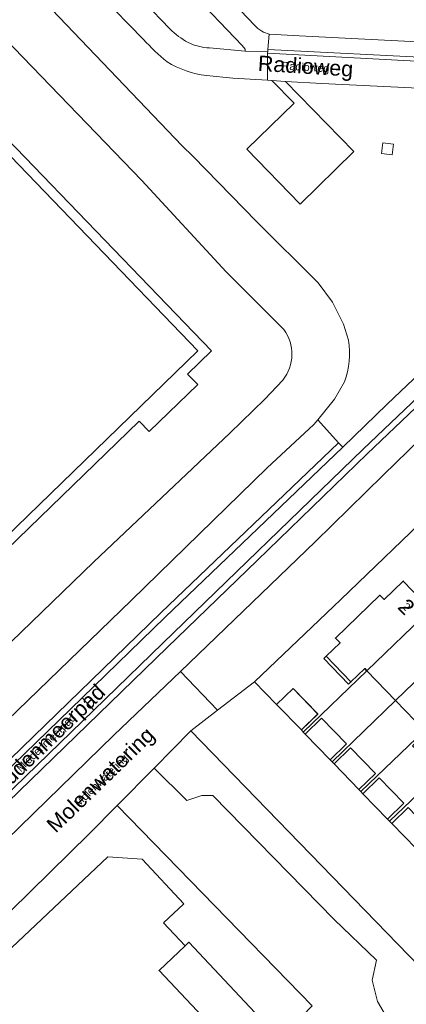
# Model space of a CAD drawing. Header units: metres. Extents: x 124322 to 125871, y 483990 to 485142.
# Tile 47 of 61: x 125126 to 125176, y 484317 to 484445. Entities that reach past the tile are written whole.
import ezdxf
from ezdxf.enums import TextEntityAlignment as Align

# ---------------------------------------------------------------- set-up
doc = ezdxf.new("R2010")
doc.units = ezdxf.units.M
for name, color, linetype, lineweight in [('B-RO-KW-KUNSTWERK_STEIGER-GV', 170, 'Continuous', 18), ('B-RO-OG-BEBOUWING-GV', 7, 'Continuous', 35), ('B-RO-OG-BEBOUWING-T18', 7, 'Continuous', 18), ('B-RO-OG-BEBOUWING-T18 @ 0.5', 7, 'Continuous', 18), ('B-RO-OG-BEBOUWING-T18 @ 1', 7, 'Continuous', 18), ('B-RO-OG-BEBOUWING_LUIFEL-GV', 7, 'Continuous', 18), ('B-RO-OG-BEBOUWING_OVERBOUWING-GV', 7, 'Continuous', 18), ('B-RO-OG-TERREIN_CULTUURSCHEIDING-GV', 7, 'Continuous', 0), ('B-RO-OG-TERREIN_ERF-GV', 7, 'Continuous', 0), ('B-RO-OG-TOPOGRAFIE-T18', 7, 'Continuous', 18), ('B-RO-OG-TOPOGRAFIE-T18 @ 0.5', 7, 'Continuous', 18), ('B-RO-OG-TOPOGRAFIE-T18 @ 1', 7, 'Continuous', 18), ('B-RO-OG-WATER-GV', 151, 'Continuous', 13), ('B-RO-VH-VERHARDING_GESLOTEN-GV', 252, 'Continuous', 18), ('B-RO-VH-VERHARDING_OPEN-GV', 7, 'Continuous', 9)]:
    doc.layers.add(name, color=color, linetype=linetype, lineweight=lineweight)
doc.styles.add('IBstijl', font='arial.ttf', dxfattribs={"height": 2})

# ---------------------------------------------------------------- blocks, each defined once
blk = doc.blocks.new('*U148')
at = {"layer": 'B-RO-OG-TOPOGRAFIE-T18 @ 0.5', "style": 'IBstijl'}
blk.add_text('Molenwatering', height=1, rotation=44.1, dxfattribs=at).set_placement((125136.662, 484345.714), align=Align.MIDDLE)
at = {"layer": 'B-RO-OG-TOPOGRAFIE-T18 @ 1', "style": 'IBstijl'}
blk.add_text('Molenwatering', height=2, rotation=44.1, dxfattribs=at).set_placement((125136.662, 484345.714), align=Align.MIDDLE)
blk = doc.blocks.new('*U161')
at = {"layer": 'B-RO-OG-TOPOGRAFIE-T18 @ 0.5', "style": 'IBstijl'}
blk.add_text('Middenmeerpad', height=1, rotation=43.9, dxfattribs=at).set_placement((125129.493, 484350.618), align=Align.MIDDLE)
at = {"layer": 'B-RO-OG-TOPOGRAFIE-T18 @ 1', "style": 'IBstijl'}
blk.add_text('Middenmeerpad', height=2, rotation=43.9, dxfattribs=at).set_placement((125129.493, 484350.618), align=Align.MIDDLE)
blk = doc.blocks.new('*U169')
at = {"layer": 'B-RO-OG-TOPOGRAFIE-T18 @ 0.5', "style": 'IBstijl'}
blk.add_text('Radioweg', height=1, rotation=-3.6, dxfattribs=at).set_placement((125163.202, 484438.554), align=Align.MIDDLE)
at = {"layer": 'B-RO-OG-TOPOGRAFIE-T18 @ 1', "style": 'IBstijl'}
blk.add_text('Radioweg', height=2, rotation=-3.6, dxfattribs=at).set_placement((125163.202, 484438.554), align=Align.MIDDLE)
blk = doc.blocks.new('*U410')
at = {"layer": 'B-RO-OG-BEBOUWING-T18 @ 0.5', "style": 'IBstijl'}
blk.add_text('2', height=1, rotation=-46, dxfattribs=at).set_placement((125176.36, 484368.421), align=Align.MIDDLE)
at = {"layer": 'B-RO-OG-BEBOUWING-T18 @ 1', "style": 'IBstijl'}
blk.add_text('2', height=2, rotation=-46, dxfattribs=at).set_placement((125176.36, 484368.421), align=Align.MIDDLE)

msp = doc.modelspace()

# ---------------------------------------------------------------- linework, layer by layer
at = {"layer": 'B-RO-KW-KUNSTWERK_STEIGER-GV'}
for points in [[(125164.816, 484354.424), (125161.581, 484357.769), (125159.447, 484355.689), (125162.666, 484352.387)], [(125166.415, 484348.488), (125168.549, 484350.568), (125165.304, 484353.898), (125163.17, 484351.818)], [(125169.075, 484350.036), (125166.933, 484347.964), (125170.16, 484344.627), (125172.302, 484346.699)], [(125173.882, 484340.745), (125176.022, 484342.818), (125172.804, 484346.14), (125170.664, 484344.067)], [(125176.584, 484342.273), (125174.439, 484340.204), (125177.645, 484336.88), (125179.79, 484338.949)]]:
    msp.add_lwpolyline(points, close=True, dxfattribs=at)
at = {"layer": 'B-RO-OG-BEBOUWING-GV'}
for points in [[(125179.493, 484368.057), (125175.928, 484371.745), (125173.435, 484369.354), (125172.893, 484369.907), (125167.091, 484364.331), (125167.698, 484363.702), (125165.887, 484361.955), (125169.111, 484358.615), (125170.921, 484360.361), (125171.207, 484360.065)], [(125183.228, 484364.19), (125183.836, 484363.56), (125185.492, 484365.158), (125185.403, 484365.251), (125185.018, 484366.951), (125184.928, 484367.045), (125182.621, 484364.82), (125179.493, 484368.057), (125171.207, 484360.065), (125174.94, 484356.196)], [(125186.985, 484360.296), (125183.836, 484363.56), (125183.228, 484364.19), (125174.94, 484356.196), (125178.697, 484352.303)], [(125147.536, 484324.275), (125144.137, 484321.073), (125154.729, 484309.826), (125158.601, 484313.473), (125148.009, 484324.72)]]:
    msp.add_lwpolyline(points, close=True, dxfattribs=at)
at = {"layer": 'B-RO-OG-BEBOUWING_LUIFEL-GV'}
msp.add_lwpolyline([(125165.887, 484361.955), (125165.578, 484361.656), (125168.802, 484358.316), (125169.111, 484358.615)], close=True, dxfattribs=at)
at = {"layer": 'B-RO-OG-BEBOUWING_OVERBOUWING-GV'}
msp.add_lwpolyline([(125173.284, 484428.797), (125173.112, 484427.424), (125174.496, 484427.253), (125174.667, 484428.626)], close=True, dxfattribs=at)
at = {"layer": 'B-RO-OG-TERREIN_CULTUURSCHEIDING-GV'}
for points in [[(125142.091, 484442.276), (125136.427, 484448.12), (125110.049, 484475.436), (125108.67, 484474.139), (125107.759, 484473.281), (125108.01, 484473.024), (125113.247, 484464.466), (125113.182, 484463.927), (125147.14, 484428.43), (125148.55, 484427.04), (125156.8, 484418.56), (125164.87, 484410.57), (125166.72, 484408.06), (125168.17, 484405.19), (125168.79, 484403.12)], [(125132.504, 484469.414), (125137.974, 484463.645), (125149.44, 484451.615), (125156.577, 484444.115)], [(125158.471, 484442.97), (125162.36, 484442.741), (125183.797, 484441.633), (125199.733, 484440.828)], [(125180.614, 484435.779), (125165.318, 484436.538), (125160.613, 484436.81), (125169.514, 484427.665), (125162.507, 484420.822), (125155.564, 484427.982), (125161.724, 484433.963), (125158.814, 484436.914), (125158.27, 484436.946), (125153.742, 484437.208), (125150.307, 484437.566)], [(125168.29, 484397.67), (125166.96, 484395.44), (125164.79, 484392.76), (125167.521, 484389.762), (125168.06, 484389.17), (125173.82, 484394.79), (125193.64, 484413.58), (125200.337, 484420.564), (125202.373, 484422.567), (125199.675, 484425.192), (125194.238, 484420.116), (125192.098, 484422.408), (125198.101, 484428.013), (125200.943, 484425.405), (125201.442, 484425.95), (125203.702, 484423.876), (125204.499, 484424.66)], [(124923.524, 484148.809), (124929.064, 484154.283), (124943.957, 484168.145), (124958.249, 484182.567), (124972.446, 484195.964), (124983.061, 484206.45), (124991.719, 484214.957), (125035.095, 484256.924), (125081.395, 484301.244), (125145.187, 484363.095), (125156.888, 484374.424), (125171.254, 484388.333), (125178.454, 484395.193), (125204.693, 484420.512), (125210.582, 484426.116)], [(125210.582, 484426.116), (125209.982, 484426.613), (125209.962, 484426.63), (125204.14, 484421.09), (125177.9, 484395.77), (125170.7, 484388.91), (125144.63, 484363.67), (125135.64, 484354.954), (125080.84, 484301.82), (125059.907, 484281.783), (125034.54, 484257.5), (124991.16, 484215.53), (124984.722, 484209.203), (124982.5, 484207.02), (124971.89, 484196.54), (124957.69, 484183.14), (124943.4, 484168.72), (124928.51, 484154.86), (124924.35, 484150.751)], [(125108.141, 484332.498), (125144.353, 484367.614), (125167.521, 484389.762), (125164.79, 484392.76), (125164.28, 484392.13), (125158.23, 484386.49), (125140.52, 484369.28), (125102.76, 484332.76)], [(125175.898, 484311.369), (125172.588, 484317.021), (125171.898, 484319.779), (125172.45, 484322.398), (125166.933, 484327.706), (125151.14, 484343.836), (125149.692, 484343.836), (125147.745, 484343.201), (125143.483, 484347.405), (125138.66, 484342.514), (125164.077, 484316.447)]]:
    msp.add_lwpolyline(points, dxfattribs=at)
for points in [[(125156.577, 484444.115, 0.0821595), (125157.509, 484443.354)], [(125157.509, 484443.354, 0.0709927), (125158.471, 484442.97)], [(125145.164, 484439.337, -0.0357721), (125142.091, 484442.276)], [(125150.307, 484437.566, -0.1038432), (125145.164, 484439.337)], [(125168.79, 484403.12, -0.1239625), (125168.29, 484397.67)]]:
    msp.add_lwpolyline(points, format="xyb", dxfattribs=at)
for points in [[(125058.466, 484283.288), (125075.88, 484300.1), (125134.092, 484356.55), (125144.91, 484367.04), (125168.06, 484389.17), (125167.521, 484389.762), (125144.353, 484367.614), (125108.141, 484332.498), (125091.732, 484316.586), (125075.324, 484300.675), (125028.435, 484255.406), (124979.987, 484208.768), (124968.644, 484198.016), (124945.445, 484175.196), (124925.038, 484155.939), (124925.581, 484155.351), (124946, 484174.62), (124969.2, 484197.44), (124980.54, 484208.19), (124983.2, 484210.751), (125028.99, 484254.83)], [(125178.042, 484321.553), (125148.275, 484352.263), (125143.483, 484347.405), (125147.745, 484343.201), (125149.692, 484343.836), (125151.14, 484343.836), (125166.933, 484327.706), (125172.45, 484322.398), (125171.898, 484319.779), (125172.588, 484317.021), (125175.898, 484311.369), (125189.07, 484296.755), (125204.492, 484282.825), (125207.339, 484281.588), (125210.185, 484281.093), (125213.527, 484280.969), (125214.201, 484281.206), (125230.083, 484265.314), (125231.581, 484266.787)]]:
    msp.add_lwpolyline(points, close=True, dxfattribs=at)
at = {"layer": 'B-RO-OG-TERREIN_ERF-GV'}
for points in [[(125180.272, 484381.309), (125167.79, 484369.36), (125156.56, 484358.651), (125159.447, 484355.689), (125161.581, 484357.769), (125164.8, 484354.467), (125162.666, 484352.387), (125162.918, 484352.102), (125171.207, 484360.065), (125170.921, 484360.361), (125169.111, 484358.615), (125165.887, 484361.955), (125167.698, 484363.702), (125167.091, 484364.331), (125172.893, 484369.907), (125173.435, 484369.354), (125175.928, 484371.745), (125179.493, 484368.057)], [(125124.97, 484280.59), (125142.65, 484297.88), (125149.87, 484303.02), (125154.93, 484307.37), (125159.899, 484312.205), (125158.601, 484313.473), (125154.729, 484309.826), (125144.137, 484321.073), (125147.536, 484324.275), (125144.724, 484327.253), (125147.355, 484329.738), (125141.915, 484335.541), (125137.45, 484335.857), (125121.018, 484320.34)]]:
    msp.add_lwpolyline(points, dxfattribs=at)
for points in [[(125174.94, 484356.196), (125171.207, 484360.065), (125162.918, 484352.102), (125163.17, 484351.818), (125165.304, 484353.898), (125168.549, 484350.568), (125166.415, 484348.488), (125166.674, 484348.226)], [(125178.697, 484352.303), (125174.94, 484356.196), (125166.674, 484348.226), (125166.933, 484347.964), (125169.075, 484350.036), (125172.302, 484346.699), (125170.16, 484344.627), (125170.412, 484344.347)], [(125182.454, 484348.408), (125182.174, 484348.698), (125180.367, 484346.954), (125177.147, 484350.282), (125178.959, 484352.031), (125178.697, 484352.303), (125170.412, 484344.347), (125170.664, 484344.067), (125172.804, 484346.14), (125176.022, 484342.818), (125173.882, 484340.745), (125174.159, 484340.476)], [(125186.21, 484344.514), (125182.454, 484348.408), (125174.159, 484340.476), (125174.439, 484340.204), (125176.584, 484342.273), (125179.79, 484338.949), (125177.645, 484336.88), (125177.909, 484336.602)], [(125122.082, 484319.213), (125121.018, 484320.34), (125137.45, 484335.857), (125141.915, 484335.541), (125147.355, 484329.738), (125144.724, 484327.253), (125147.536, 484324.275), (125148.009, 484324.72), (125158.601, 484313.473), (125159.899, 484312.205), (125160.86, 484313.14), (125162.774, 484315.107), (125164.077, 484316.447), (125138.66, 484342.514), (125135.044, 484338.848), (125122.23, 484326.29), (125106.56, 484311.82), (125092.674, 484298.036), (125095.876, 484294.466)]]:
    msp.add_lwpolyline(points, close=True, dxfattribs=at)
at = {"layer": 'B-RO-OG-WATER-GV'}
for points in [[(125113.182, 484463.927), (125113.247, 484464.466), (125108.01, 484473.024), (125107.759, 484473.281), (125106.89, 484474.172), (125098.376, 484479.609), (125098.558, 484479.781), (125097.698, 484480.002), (125083.807, 484494.366), (125082.953, 484495.249), (125075.453, 484503.004), (125070.394, 484497.981), (125141.87, 484423.89), (125152.89, 484412.01), (125160.37, 484404.51)], [(125168.79, 484403.12), (125168.17, 484405.19), (125166.72, 484408.06), (125164.87, 484410.57), (125156.8, 484418.56), (125148.55, 484427.04), (125147.14, 484428.43), (125113.182, 484463.927)], [(125194.32, 484405.97), (125173.34, 484385.52), (125164.48, 484376.86), (125146.9, 484359.997), (125151.758, 484354.949), (125156.56, 484358.651), (125167.79, 484369.36), (125180.272, 484381.309)], [(125160.25, 484397.92), (125157.92, 484395.43), (125153.36, 484391.02), (125135.62, 484374.25), (125096.49, 484336.42), (125068.347, 484309.299), (125072.526, 484303.846), (125076.4, 484307.53), (125102.76, 484332.76), (125140.52, 484369.28), (125158.23, 484386.49), (125164.28, 484392.13), (125164.79, 484392.76), (125166.96, 484395.44), (125168.29, 484397.67)], [(125176.584, 484342.273), (125174.439, 484340.204), (125174.159, 484340.476), (125173.882, 484340.745), (125176.022, 484342.818), (125172.804, 484346.14), (125170.664, 484344.067), (125170.412, 484344.347), (125170.16, 484344.627), (125172.302, 484346.699), (125169.075, 484350.036), (125166.933, 484347.964), (125166.674, 484348.226), (125166.415, 484348.488), (125168.549, 484350.568), (125165.304, 484353.898), (125163.17, 484351.818), (125162.918, 484352.102), (125162.666, 484352.387), (125164.8, 484354.467), (125161.581, 484357.769), (125159.447, 484355.689), (125156.56, 484358.651), (125151.758, 484354.949), (125148.275, 484352.263), (125178.042, 484321.553)]]:
    msp.add_lwpolyline(points, dxfattribs=at)
for points in [[(125160.37, 484404.51, -0.3433797), (125160.25, 484397.92)], [(125168.29, 484397.67, 0.1239625), (125168.79, 484403.12)]]:
    msp.add_lwpolyline(points, format="xyb", dxfattribs=at)
msp.add_lwpolyline([(125106.56, 484311.82), (125122.23, 484326.29), (125135.044, 484338.848), (125138.66, 484342.514), (125143.483, 484347.405), (125148.275, 484352.263), (125151.758, 484354.949), (125146.9, 484359.997), (125138.24, 484351.69), (125103.253, 484317.618), (125079.1, 484294.11), (125045.458, 484261.348), (125050.218, 484256.403), (125058.29, 484264.86), (125079.24, 484285.01), (125090.31, 484295.69), (125092.674, 484298.036)], close=True, dxfattribs=at)
at = {"layer": 'B-RO-VH-VERHARDING_GESLOTEN-GV'}
for points in [[(125102.452, 484488.358), (125090.584, 484500.573), (125089.924, 484501.278), (125064.182, 484527.847), (125061.665, 484525.404), (125068.664, 484518.166), (125087.157, 484499.117), (125088.011, 484498.238), (125091.788, 484494.347), (125110.049, 484475.436), (125136.427, 484448.12), (125142.091, 484442.276)], [(125145.531, 484443.627), (125132.167, 484457.596), (125118.764, 484471.472), (125117.153, 484473.139), (125102.452, 484488.358)], [(125130.14, 484467.556), (125135.01, 484462.439), (125141.325, 484455.794), (125141.375, 484455.841), (125148.191, 484448.658), (125148.157, 484448.633), (125154.945, 484441.464), (125155.362, 484440.981), (125155.345, 484440.762), (125158.291, 484440.718), (125158.312, 484440.965), (125158.471, 484442.97)], [(125156.577, 484444.115), (125149.44, 484451.615), (125137.974, 484463.645)], [(125158.471, 484442.97), (125158.312, 484440.965), (125180.664, 484439.821), (125201.787, 484438.672)], [(125199.733, 484440.828), (125183.797, 484441.633), (125162.36, 484442.741), (125158.471, 484442.97)], [(125150.307, 484437.566), (125153.742, 484437.208), (125158.27, 484436.946), (125158.27, 484440.471), (125158.291, 484440.718), (125155.345, 484440.762), (125150.706, 484441.167)], [(125158.27, 484440.471), (125158.27, 484436.946), (125158.814, 484436.914), (125160.613, 484436.81), (125165.318, 484436.538), (125180.614, 484435.779), (125181.595, 484435.729), (125198.408, 484434.87), (125202.809, 484434.626)], [(125201.651, 484438.162), (125180.061, 484439.292), (125158.27, 484440.471)], [(125204.499, 484424.66), (125203.702, 484423.876), (125202.373, 484422.567), (125200.337, 484420.564), (125193.64, 484413.58), (125173.82, 484394.79), (125168.06, 484389.17), (125144.91, 484367.04), (125134.092, 484356.55), (125135.64, 484354.954), (125144.63, 484363.67), (125170.7, 484388.91), (125177.9, 484395.77)]]:
    msp.add_lwpolyline(points, dxfattribs=at)
for points in [[(125074.108, 484479.553), (125036.703, 484443.389), (125025.238, 484432.343), (125036.347, 484421.012), (125100.406, 484354.485), (125149.198, 484401.742), (125110.331, 484442.026)], [(125135.64, 484354.954), (125134.092, 484356.55), (125075.88, 484300.1), (125058.466, 484283.288), (125059.907, 484281.783), (125080.84, 484301.82)]]:
    msp.add_lwpolyline(points, close=True, dxfattribs=at)
for points in [[(125157.509, 484443.354, -0.0821595), (125156.577, 484444.115)], [(125147.906, 484441.87, -0.06443), (125145.531, 484443.627)], [(125158.471, 484442.97, -0.0709927), (125157.509, 484443.354)], [(125142.091, 484442.276, 0.0357721), (125145.164, 484439.337)], [(125150.706, 484441.167, -0.1056676), (125147.906, 484441.87)], [(125145.164, 484439.337, 0.1038432), (125150.307, 484437.566)]]:
    msp.add_lwpolyline(points, format="xyb", dxfattribs=at)
at = {"layer": 'B-RO-VH-VERHARDING_OPEN-GV'}
for points in [[(125109.869, 484361.914), (125141.528, 484392.59), (125142.837, 484391.211), (125149.158, 484397.331), (125147.819, 484398.701), (125150.95, 484401.715), (125110.404, 484443.714)], [(125110.331, 484442.026), (125149.198, 484401.742), (125100.406, 484354.485)], [(125158.312, 484440.965), (125158.291, 484440.718), (125158.27, 484440.471), (125180.061, 484439.292), (125201.651, 484438.162)], [(125201.787, 484438.672), (125180.664, 484439.821), (125158.312, 484440.965)]]:
    msp.add_lwpolyline(points, dxfattribs=at)
msp.add_lwpolyline([(125160.613, 484436.81), (125158.814, 484436.914), (125161.724, 484433.963), (125155.564, 484427.982), (125162.507, 484420.822), (125169.514, 484427.665)], close=True, dxfattribs=at)

# ---------------------------------------------------------------- block references
at = {"layer": 'B-RO-OG-BEBOUWING-T18'}
msp.add_blockref('*U410', (0, 0), dxfattribs=at)
at = {"layer": 'B-RO-OG-TOPOGRAFIE-T18'}
for name in ['*U169', '*U161', '*U148']:
    msp.add_blockref(name, (0, 0), dxfattribs=at)

doc.saveas('drawing.dxf')
